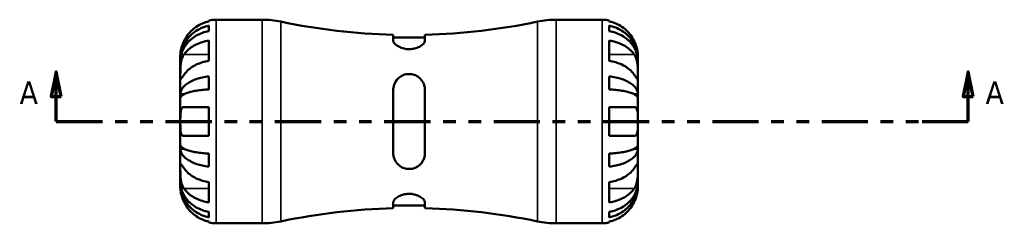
# Model space of a CAD drawing. Header units: inches. Extents: x 0.1 to 37.4, y -3.6 to 21.4.
# Tile 3 of 8: x 12.6 to 20.4, y 10.4 to 12. Entities that reach past the tile are written whole.
import ezdxf

# ---------------------------------------------------------------- set-up
doc = ezdxf.new("R2010")
doc.units = ezdxf.units.IN
doc.header["$MEASUREMENT"] = 0
doc.linetypes.add('DOUBLE_DASH_CHAIN', pattern=[1.2403, 0.6614, -0.0827, 0.1654, -0.0827, 0.1654, -0.0827])
for name, color, linetype, lineweight in [('Section Line (ANSI)', 7, 'DOUBLE_DASH_CHAIN', 70), ('Visible (ANSI)', 7, 'Continuous', 50), ('Visible Narrow (ANSI)', 7, 'Continuous', 35)]:
    doc.layers.add(name, color=color, linetype=linetype, lineweight=lineweight)
doc.styles.add('Label Text (ANSI)', font='tahoma.ttf')

# ---------------------------------------------------------------- blocks, each defined once
blk = doc.blocks.new('2dTransSection0')
at = {"layer": 'Section Line (ANSI)', "linetype": 'Continuous'}
for p, q in [((12.9048, 11.6047), (12.8654, 11.4078)), ((12.9048, 11.4078), (12.9048, 11.6047)), ((12.9441, 11.4078), (12.9048, 11.6047)), ((20.1211, 11.6047), (20.0817, 11.4078)), ((20.1211, 11.4078), (20.1211, 11.6047)), ((20.1604, 11.4078), (20.1211, 11.6047)), ((12.8654, 11.4078), (12.9441, 11.4078)), ((12.9048, 11.211), (12.9048, 11.4078)), ((20.0817, 11.4078), (20.1604, 11.4078)), ((20.1211, 11.211), (20.1211, 11.4078)), ((12.9048, 11.211), (13.2709, 11.211)), ((19.7549, 11.211), (20.1211, 11.211))]:
    blk.add_line(p, q, dxfattribs=at)
at = {"layer": 'Section Line (ANSI)', "linetype": 'DOUBLE_DASH_CHAIN', "ltscale": 0.552299}
blk.add_line((12.9048, 11.211), (20.1211, 11.211), dxfattribs=at)
at = {"layer": 'Section Line (ANSI)', "linetype": 'Continuous', "flags": 128}
for points in [[(12.9441, 11.4078), (12.9048, 11.6047), (12.8654, 11.4078), (12.9441, 11.4078)], [(20.1604, 11.4078), (20.1211, 11.6047), (20.0817, 11.4078), (20.1604, 11.4078)]]:
    blk.add_lwpolyline(points, dxfattribs=at)
at = {"layer": 'Section Line (ANSI)'}
for points in [[(12.9441, 11.4078), (12.9048, 11.6047), (12.8654, 11.4078), (12.9441, 11.4078)], [(20.1604, 11.4078), (20.1211, 11.6047), (20.0817, 11.4078), (20.1604, 11.4078)]]:
    blk.add_solid(points, dxfattribs=at)
at = {"layer": 'Section Line (ANSI)', "char_height": 0.18, "attachment_point": 7, "style": 'Label Text (ANSI)'}
for insert in [(12.615, 11.3488), (20.2577, 11.3488)]:
    blk.add_mtext('A', dxfattribs=dict(at, insert=insert))

msp = doc.modelspace()

# ---------------------------------------------------------------- linework, layer by layer
at = {"layer": 'Visible (ANSI)'}
for p, q in [((14.1136, 12.0022), (14.1136, 12.0102)), ((14.1703, 12.016), (14.5332, 12.016)), ((16.8606, 12.016), (17.2236, 12.016)), ((17.2803, 12.0102), (17.2803, 12.0022)), ((14.1136, 11.9264), (14.1136, 11.9689)), ((17.2803, 11.9689), (17.2803, 11.9264)), ((14.1136, 11.6903), (14.1136, 11.8506)), ((15.5717, 11.8968), (15.5717, 11.8495)), ((15.8221, 11.875), (15.5717, 11.875)), ((15.8221, 11.8495), (15.8221, 11.8968)), ((17.2803, 11.8506), (17.2803, 11.6903)), ((13.8869, 11.6991), (13.8869, 11.7326)), ((13.8869, 11.6863), (13.8869, 11.6991)), ((13.8869, 11.6991), (13.8873, 11.6991)), ((13.8869, 11.5798), (13.8869, 11.6863)), ((17.5069, 11.6991), (17.5065, 11.6991)), ((17.5069, 11.6991), (17.5069, 11.7326)), ((17.5069, 11.6863), (17.5069, 11.6991)), ((17.5069, 11.5798), (17.5069, 11.6863)), ((13.8869, 11.4259), (13.8869, 11.5798)), ((14.1136, 11.4649), (14.1136, 11.5674)), ((17.2803, 11.5674), (17.2803, 11.4649)), ((17.5069, 11.4259), (17.5069, 11.5798)), ((15.5717, 11.4614), (15.5717, 10.9606)), ((15.8221, 10.9606), (15.8221, 11.4614)), ((13.8869, 11.3951), (13.8869, 11.4259)), ((13.8869, 11.4259), (13.9148, 11.4259)), ((13.8869, 11.211), (13.8869, 11.3951)), ((17.5069, 11.4259), (17.479, 11.4259)), ((17.5069, 11.3951), (17.5069, 11.4259)), ((17.5069, 11.211), (17.5069, 11.3951)), ((13.9152, 11.3243), (14.1136, 11.3243)), ((14.1136, 11.0976), (14.1136, 11.3243)), ((17.2803, 11.3243), (17.2803, 11.0976)), ((17.2803, 11.3243), (17.4787, 11.3243)), ((13.8869, 11.0269), (13.8869, 11.211)), ((17.5069, 11.0269), (17.5069, 11.211)), ((14.1136, 11.0976), (13.9152, 11.0976)), ((17.4787, 11.0976), (17.2803, 11.0976)), ((13.8869, 10.996), (13.8869, 11.0269)), ((13.8869, 10.8421), (13.8869, 10.996)), ((13.8869, 10.996), (13.9148, 10.996)), ((17.5069, 10.996), (17.479, 10.996)), ((17.5069, 10.996), (17.5069, 11.0269)), ((17.5069, 10.8421), (17.5069, 10.996)), ((14.1136, 10.8546), (14.1136, 10.9571)), ((17.2803, 10.9571), (17.2803, 10.8546)), ((13.8869, 10.7357), (13.8869, 10.8421)), ((17.5069, 10.7357), (17.5069, 10.8421)), ((13.8869, 10.7229), (13.8869, 10.7357)), ((13.8869, 10.6893), (13.8869, 10.7229)), ((13.8869, 10.7229), (13.8873, 10.7229)), ((14.1136, 10.5714), (14.1136, 10.7317)), ((17.2803, 10.7317), (17.2803, 10.5714)), ((17.5069, 10.7229), (17.5065, 10.7229)), ((17.5069, 10.7229), (17.5069, 10.7357)), ((17.5069, 10.6893), (17.5069, 10.7229)), ((15.5717, 10.5725), (15.5717, 10.5251)), ((15.8221, 10.5469), (15.5717, 10.5469)), ((15.8221, 10.5251), (15.8221, 10.5725)), ((14.1136, 10.4531), (14.1136, 10.4956)), ((17.2803, 10.4956), (17.2803, 10.4531)), ((14.1136, 10.4117), (14.1136, 10.4198)), ((14.1703, 10.406), (14.5332, 10.406)), ((16.8606, 10.406), (17.2236, 10.406)), ((17.2803, 10.4198), (17.2803, 10.4117))]:
    msp.add_line(p, q, dxfattribs=at)
for centre, radius, start, end in [((14.1703, 11.7326), 0.2833, 90, 101.53696), ((14.5332, 11.292), 0.724, 78.15213, 90), ((15.6969, 16.8392), 4.944, 258.15213, 268.54895), ((15.6969, 16.8392), 4.944, 271.45105, 281.84787), ((16.8606, 11.292), 0.724, 90, 101.84787), ((17.2236, 11.7326), 0.2833, 78.46304, 90), ((15.6969, 5.5827), 4.944, 91.45105, 101.84787), ((15.6969, 5.5827), 4.944, 78.15213, 88.54895), ((14.1703, 10.6893), 0.2833, 258.46304, 270), ((14.5332, 11.13), 0.724, 270, 281.84787), ((16.8606, 11.13), 0.724, 258.15213, 270), ((17.2236, 10.6893), 0.2833, 270, 281.53696)]:
    msp.add_arc(centre, radius, start, end, dxfattribs=at)
for points, knots in [([(14.1136, 12.0022), (14.0956, 11.9985), (14.0779, 11.9929), (14.0462, 11.9796), (14.0292, 11.9707), (13.9976, 11.9494), (13.9829, 11.9371), (13.9581, 11.9121), (13.9457, 11.8972), (13.9275, 11.8698), (13.9208, 11.8578), (13.9152, 11.846)], [0.1365471, 0.1365471, 0.1365471, 0.1365471, 0.2653089, 0.2653089, 0.3986431, 0.3986431, 0.5319773, 0.5319773, 0.6665604, 0.6665604, 0.7620856, 0.7620856, 0.7620856, 0.7620856]), ([(17.4787, 11.846), (17.473, 11.8578), (17.4663, 11.8698), (17.4481, 11.8972), (17.4358, 11.9121), (17.411, 11.9371), (17.3963, 11.9494), (17.3646, 11.9707), (17.3477, 11.9796), (17.3159, 11.9929), (17.2983, 11.9985), (17.2803, 12.0022)], [3.5719847, 3.5719847, 3.5719847, 3.5719847, 3.6675099, 3.6675099, 3.802093, 3.802093, 3.9354272, 3.9354272, 4.0687613, 4.0687613, 4.1975232, 4.1975232, 4.1975232, 4.1975232]), ([(13.8869, 11.6991), (13.8869, 11.7161), (13.8887, 11.7347), (13.8961, 11.7711), (13.9019, 11.789), (13.9153, 11.8204), (13.9242, 11.8369), (13.9454, 11.8677), (13.9577, 11.882), (13.9824, 11.906), (13.9971, 11.9179), (14.0288, 11.9384), (14.0458, 11.947), (14.0777, 11.9598), (14.0954, 11.9653), (14.1136, 11.9689)], [3.2116428, 3.2116428, 3.2116428, 3.2116428, 3.3457243, 3.3457243, 3.4798057, 3.4798057, 3.6133636, 3.6133636, 3.7469215, 3.7469215, 3.8801784, 3.8801784, 4.0134353, 4.0134353, 4.1430797, 4.1430797, 4.1430797, 4.1430797]), ([(14.1136, 11.9264), (14.0954, 11.9232), (14.0777, 11.9184), (14.0458, 11.907), (14.0288, 11.8993), (13.9971, 11.881), (13.9824, 11.8704), (13.9577, 11.8491), (13.9454, 11.8364), (13.9242, 11.809), (13.9153, 11.7943), (13.9019, 11.7663), (13.8961, 11.7504), (13.8887, 11.718), (13.8869, 11.7014), (13.8869, 11.6863)], [0.1365393, 0.1365393, 0.1365393, 0.1365393, 0.2661837, 0.2661837, 0.3994406, 0.3994406, 0.5326975, 0.5326975, 0.6662554, 0.6662554, 0.7998133, 0.7998133, 0.9338947, 0.9338947, 1.0679762, 1.0679762, 1.0679762, 1.0679762]), ([(17.2803, 11.9689), (17.2984, 11.9653), (17.3162, 11.9598), (17.348, 11.947), (17.365, 11.9384), (17.3967, 11.9179), (17.4114, 11.906), (17.4362, 11.882), (17.4485, 11.8677), (17.4697, 11.8369), (17.4786, 11.8204), (17.492, 11.789), (17.4977, 11.7711), (17.5052, 11.7347), (17.5069, 11.7161), (17.5069, 11.6991)], [0.1365393, 0.1365393, 0.1365393, 0.1365393, 0.2661837, 0.2661837, 0.3994406, 0.3994406, 0.5326975, 0.5326975, 0.6662554, 0.6662554, 0.7998133, 0.7998133, 0.9338947, 0.9338947, 1.0679762, 1.0679762, 1.0679762, 1.0679762]), ([(17.5069, 11.6863), (17.5069, 11.7014), (17.5052, 11.718), (17.4977, 11.7504), (17.492, 11.7663), (17.4786, 11.7943), (17.4697, 11.809), (17.4485, 11.8364), (17.4362, 11.8491), (17.4114, 11.8704), (17.3967, 11.881), (17.365, 11.8993), (17.348, 11.907), (17.3162, 11.9184), (17.2984, 11.9232), (17.2803, 11.9264)], [3.2116428, 3.2116428, 3.2116428, 3.2116428, 3.3457243, 3.3457243, 3.4798057, 3.4798057, 3.6133636, 3.6133636, 3.7469215, 3.7469215, 3.8801784, 3.8801784, 4.0134353, 4.0134353, 4.1430797, 4.1430797, 4.1430797, 4.1430797]), ([(13.9152, 11.846), (13.9149, 11.8453), (13.9146, 11.8446), (13.9114, 11.8378), (13.9087, 11.8315), (13.9041, 11.8199), (13.9021, 11.8146), (13.8983, 11.803), (13.8964, 11.7969), (13.8923, 11.781), (13.8905, 11.7718), (13.8879, 11.7543), (13.8874, 11.7467), (13.8869, 11.7356), (13.8869, 11.7326), (13.8869, 11.7326)], [-0.4668877, -0.4668877, -0.4668877, -0.4668877, -0.4611312, -0.4611312, -0.4085151, -0.4085151, -0.3634591, -0.3634591, -0.3099555, -0.3099555, -0.2202958, -0.2202958, -0.1141915, -0.1141915, 0, 0, 0, 0]), ([(13.9152, 11.7401), (13.9208, 11.7485), (13.9275, 11.7569), (13.9457, 11.7764), (13.9581, 11.7869), (13.9829, 11.8045), (13.9976, 11.8133), (14.0292, 11.8283), (14.0462, 11.8347), (14.0779, 11.844), (14.0956, 11.8479), (14.1136, 11.8506)], [3.5719944, 3.5719944, 3.5719944, 3.5719944, 3.6675196, 3.6675196, 3.8021026, 3.8021026, 3.9354368, 3.9354368, 4.068771, 4.068771, 4.1975328, 4.1975328, 4.1975328, 4.1975328]), ([(15.8221, 11.8495), (15.8221, 11.8475), (15.8218, 11.8455), (15.8191, 11.8359), (15.8133, 11.8278), (15.7952, 11.8118), (15.7831, 11.804), (15.7569, 11.7926), (15.7438, 11.7885), (15.7181, 11.7838), (15.7061, 11.7828), (15.6815, 11.7832), (15.6694, 11.7846), (15.6438, 11.7903), (15.6309, 11.7949), (15.6057, 11.807), (15.5943, 11.815), (15.5782, 11.8308), (15.5733, 11.8387), (15.5718, 11.8471), (15.5717, 11.8483), (15.5717, 11.8495)], [-1.170375, -1.170375, -1.170375, -1.170375, -1.129768, -1.129768, -0.982232, -0.982232, -0.836877, -0.836877, -0.722897, -0.722897, -0.629903, -0.629903, -0.535034, -0.535034, -0.419001, -0.419001, -0.272838, -0.272838, -0.129394, -0.129394, -0.104643, -0.104643, -0.104643, -0.104643]), ([(17.2803, 11.8506), (17.2983, 11.8479), (17.3159, 11.844), (17.3477, 11.8347), (17.3646, 11.8283), (17.3963, 11.8133), (17.411, 11.8045), (17.4358, 11.7869), (17.4481, 11.7764), (17.4663, 11.7569), (17.473, 11.7485), (17.4787, 11.7401)], [0.1365471, 0.1365471, 0.1365471, 0.1365471, 0.2653089, 0.2653089, 0.3986431, 0.3986431, 0.5319773, 0.5319773, 0.6665604, 0.6665604, 0.7620856, 0.7620856, 0.7620856, 0.7620856]), ([(17.5069, 11.7326), (17.5069, 11.7326), (17.5069, 11.7336), (17.5069, 11.7378), (17.5068, 11.7412), (17.5061, 11.7525), (17.5051, 11.7616), (17.5017, 11.7801), (17.4998, 11.7883), (17.4957, 11.8025), (17.4939, 11.8082), (17.49, 11.8194), (17.4879, 11.8248), (17.4835, 11.8355), (17.4811, 11.8408), (17.4787, 11.846)], [0, 0, 0, 0, 0.0666105, 0.0666105, 0.1396299, 0.1396299, 0.2503985, 0.2503985, 0.3253069, 0.3253069, 0.3735601, 0.3735601, 0.4181829, 0.4181829, 0.4615168, 0.4615168, 0.4615168, 0.4615168]), ([(13.8869, 11.5798), (13.8869, 11.5853), (13.8869, 11.5914), (13.887, 11.6048), (13.887, 11.6122), (13.8874, 11.6314), (13.888, 11.6434), (13.8903, 11.6669), (13.8919, 11.6781), (13.8961, 11.6964), (13.8981, 11.7037), (13.9029, 11.7171), (13.9056, 11.7233), (13.9107, 11.733), (13.9129, 11.7367), (13.9152, 11.7401)], [0, 0, 0, 0, 0.0591824, 0.0591824, 0.1224024, 0.1224024, 0.2154494, 0.2154494, 0.3025006, 0.3025006, 0.3633905, 0.3633905, 0.4228373, 0.4228373, 0.4640032, 0.4640032, 0.4640032, 0.4640032]), ([(14.1136, 11.6903), (14.0956, 11.6877), (14.0779, 11.6837), (14.0462, 11.6744), (14.0292, 11.668), (13.9976, 11.653), (13.9829, 11.6443), (13.9581, 11.6266), (13.9457, 11.6161), (13.9275, 11.5967), (13.9208, 11.5882), (13.9152, 11.5798)], [0.1365471, 0.1365471, 0.1365471, 0.1365471, 0.2653089, 0.2653089, 0.3986431, 0.3986431, 0.5319773, 0.5319773, 0.6665604, 0.6665604, 0.7620856, 0.7620856, 0.7620856, 0.7620856]), ([(17.4787, 11.5798), (17.473, 11.5882), (17.4663, 11.5967), (17.4481, 11.6161), (17.4358, 11.6266), (17.411, 11.6443), (17.3963, 11.653), (17.3646, 11.668), (17.3477, 11.6744), (17.3159, 11.6837), (17.2983, 11.6877), (17.2803, 11.6903)], [3.5719847, 3.5719847, 3.5719847, 3.5719847, 3.6675099, 3.6675099, 3.802093, 3.802093, 3.9354272, 3.9354272, 4.0687613, 4.0687613, 4.1975232, 4.1975232, 4.1975232, 4.1975232]), ([(17.4787, 11.7401), (17.4809, 11.7368), (17.483, 11.7332), (17.488, 11.7237), (17.4908, 11.7175), (17.4956, 11.7041), (17.4976, 11.697), (17.5017, 11.6792), (17.5034, 11.6686), (17.5059, 11.6438), (17.5065, 11.6299), (17.507, 11.603), (17.5069, 11.5904), (17.5069, 11.5798)], [-0.4640373, -0.4640373, -0.4640373, -0.4640373, -0.4244167, -0.4244167, -0.3649152, -0.3649152, -0.3043467, -0.3043467, -0.2216705, -0.2216705, -0.1141054, -0.1141054, 0, 0, 0, 0]), ([(13.9152, 11.5798), (13.913, 11.5765), (13.9108, 11.5734), (13.9058, 11.566), (13.9031, 11.5621), (13.8983, 11.5553), (13.8962, 11.5526), (13.8922, 11.5478), (13.8905, 11.5465), (13.8879, 11.5469), (13.8874, 11.5498), (13.8869, 11.5609), (13.8869, 11.5692), (13.8869, 11.5798)], [-0.4640373, -0.4640373, -0.4640373, -0.4640373, -0.4244167, -0.4244167, -0.3649152, -0.3649152, -0.3043467, -0.3043467, -0.2216705, -0.2216705, -0.1141054, -0.1141054, 0, 0, 0, 0]), ([(13.8869, 11.4259), (13.8869, 11.4349), (13.8887, 11.4446), (13.8961, 11.4637), (13.9019, 11.4731), (13.9153, 11.4895), (13.9242, 11.4982), (13.9454, 11.5143), (13.9577, 11.5218), (13.9824, 11.5344), (13.9971, 11.5406), (14.0288, 11.5514), (14.0458, 11.5559), (14.0777, 11.5626), (14.0954, 11.5655), (14.1136, 11.5674)], [3.2116428, 3.2116428, 3.2116428, 3.2116428, 3.3457243, 3.3457243, 3.4798057, 3.4798057, 3.6133636, 3.6133636, 3.7469215, 3.7469215, 3.8801784, 3.8801784, 4.0134353, 4.0134353, 4.1430797, 4.1430797, 4.1430797, 4.1430797]), ([(15.5717, 11.4614), (15.5717, 11.4663), (15.572, 11.4713), (15.5747, 11.4939), (15.5806, 11.5109), (15.5986, 11.5408), (15.6107, 11.5539), (15.637, 11.5722), (15.65, 11.5784), (15.6757, 11.5853), (15.6878, 11.5868), (15.7123, 11.5862), (15.7244, 11.5841), (15.7501, 11.5757), (15.7629, 11.5687), (15.7882, 11.5489), (15.7996, 11.5351), (15.8157, 11.5046), (15.8205, 11.4878), (15.822, 11.4674), (15.8221, 11.4644), (15.8221, 11.4614)], [-1.170375, -1.170375, -1.170375, -1.170375, -1.129768, -1.129768, -0.982232, -0.982232, -0.836877, -0.836877, -0.722897, -0.722897, -0.629903, -0.629903, -0.535034, -0.535034, -0.419001, -0.419001, -0.272838, -0.272838, -0.129394, -0.129394, -0.104643, -0.104643, -0.104643, -0.104643]), ([(17.2803, 11.5674), (17.2984, 11.5655), (17.3162, 11.5626), (17.348, 11.5559), (17.365, 11.5514), (17.3967, 11.5406), (17.4114, 11.5344), (17.4362, 11.5218), (17.4485, 11.5143), (17.4697, 11.4982), (17.4786, 11.4895), (17.492, 11.4731), (17.4977, 11.4637), (17.5052, 11.4446), (17.5069, 11.4349), (17.5069, 11.4259)], [0.1365393, 0.1365393, 0.1365393, 0.1365393, 0.2661837, 0.2661837, 0.3994406, 0.3994406, 0.5326975, 0.5326975, 0.6662554, 0.6662554, 0.7998133, 0.7998133, 0.9338947, 0.9338947, 1.0679762, 1.0679762, 1.0679762, 1.0679762]), ([(17.5069, 11.5798), (17.5069, 11.5743), (17.5069, 11.5694), (17.5069, 11.5606), (17.5068, 11.5569), (17.5064, 11.5496), (17.5059, 11.5472), (17.5036, 11.5463), (17.5019, 11.5475), (17.4978, 11.5524), (17.4957, 11.5551), (17.4909, 11.5618), (17.4882, 11.5657), (17.4832, 11.5731), (17.481, 11.5764), (17.4787, 11.5798)], [0, 0, 0, 0, 0.0591824, 0.0591824, 0.1224024, 0.1224024, 0.2154494, 0.2154494, 0.3025006, 0.3025006, 0.3633905, 0.3633905, 0.4228373, 0.4228373, 0.4640032, 0.4640032, 0.4640032, 0.4640032]), ([(14.1136, 11.4649), (14.0954, 11.4639), (14.0776, 11.4625), (14.0457, 11.4592), (14.0287, 11.457), (13.997, 11.4516), (13.9823, 11.4486), (13.9576, 11.4423), (13.9453, 11.4387), (13.9241, 11.4307), (13.9152, 11.4264), (13.9018, 11.4183), (13.8961, 11.4137), (13.8887, 11.4043), (13.8869, 11.3995), (13.8869, 11.3951)], [0.1365442, 0.1365442, 0.1365442, 0.1365442, 0.2664365, 0.2664365, 0.3998203, 0.3998203, 0.5332041, 0.5332041, 0.6666357, 0.6666357, 0.8000674, 0.8000674, 0.9340218, 0.9340218, 1.0679762, 1.0679762, 1.0679762, 1.0679762]), ([(17.5069, 11.3951), (17.5069, 11.3995), (17.5052, 11.4043), (17.4977, 11.4137), (17.492, 11.4183), (17.4786, 11.4265), (17.4697, 11.4307), (17.4485, 11.4387), (17.4362, 11.4424), (17.4114, 11.4486), (17.3967, 11.4517), (17.365, 11.457), (17.348, 11.4592), (17.3162, 11.4625), (17.2984, 11.4639), (17.2803, 11.4649)], [3.2116428, 3.2116428, 3.2116428, 3.2116428, 3.3457243, 3.3457243, 3.4798057, 3.4798057, 3.6133636, 3.6133636, 3.7469215, 3.7469215, 3.8801784, 3.8801784, 4.0134353, 4.0134353, 4.1430797, 4.1430797, 4.1430797, 4.1430797]), ([(13.8869, 11.211), (13.8869, 11.226), (13.8869, 11.2408), (13.8874, 11.2683), (13.888, 11.2807), (13.8908, 11.2987), (13.8925, 11.3051), (13.8967, 11.3139), (13.8988, 11.3168), (13.9036, 11.3213), (13.9064, 11.3228), (13.9112, 11.3241), (13.9132, 11.3243), (13.9152, 11.3243)], [-1.990799, -1.990799, -1.990799, -1.990799, -1.8765357, -1.8765357, -1.7634712, -1.7634712, -1.6807083, -1.6807083, -1.6214838, -1.6214838, -1.5624313, -1.5624313, -1.5262691, -1.5262691, -1.5262691, -1.5262691]), ([(17.4787, 11.3243), (17.481, 11.3243), (17.4832, 11.324), (17.4882, 11.3224), (17.4909, 11.3208), (17.4956, 11.3162), (17.4976, 11.3131), (17.5017, 11.3039), (17.5034, 11.2973), (17.5059, 11.2794), (17.5065, 11.2676), (17.507, 11.2408), (17.5069, 11.2259), (17.5069, 11.211)], [-0.464383, -0.464383, -0.464383, -0.464383, -0.4230537, -0.4230537, -0.3646858, -0.3646858, -0.3046411, -0.3046411, -0.2216053, -0.2216053, -0.1141187, -0.1141187, 0, 0, 0, 0]), ([(13.9152, 11.0976), (13.9129, 11.0976), (13.9107, 11.098), (13.9056, 11.0995), (13.903, 11.1011), (13.8983, 11.1058), (13.8962, 11.1089), (13.8922, 11.118), (13.8905, 11.1246), (13.8879, 11.1425), (13.8874, 11.1544), (13.8869, 11.1812), (13.8869, 11.196), (13.8869, 11.211)], [-0.464383, -0.464383, -0.464383, -0.464383, -0.4230537, -0.4230537, -0.3646858, -0.3646858, -0.3046411, -0.3046411, -0.2216053, -0.2216053, -0.1141187, -0.1141187, 0, 0, 0, 0]), ([(17.5069, 11.211), (17.5069, 11.196), (17.507, 11.1811), (17.5065, 11.1537), (17.5059, 11.1413), (17.503, 11.1232), (17.5013, 11.1168), (17.4971, 11.1081), (17.4951, 11.1051), (17.4902, 11.1007), (17.4875, 11.0992), (17.4826, 11.0979), (17.4807, 11.0976), (17.4787, 11.0976)], [-1.990799, -1.990799, -1.990799, -1.990799, -1.8765357, -1.8765357, -1.7634712, -1.7634712, -1.6807083, -1.6807083, -1.6214838, -1.6214838, -1.5624313, -1.5624313, -1.5262691, -1.5262691, -1.5262691, -1.5262691]), ([(13.8869, 11.0269), (13.8869, 11.0225), (13.8887, 11.0177), (13.8961, 11.0082), (13.9019, 11.0036), (13.9153, 10.9955), (13.9242, 10.9912), (13.9454, 10.9833), (13.9577, 10.9796), (13.9824, 10.9734), (13.9971, 10.9703), (14.0288, 10.965), (14.0458, 10.9627), (14.0777, 10.9594), (14.0954, 10.958), (14.1136, 10.9571)], [3.2116428, 3.2116428, 3.2116428, 3.2116428, 3.3457243, 3.3457243, 3.4798057, 3.4798057, 3.6133636, 3.6133636, 3.7469215, 3.7469215, 3.8801784, 3.8801784, 4.0134353, 4.0134353, 4.1430797, 4.1430797, 4.1430797, 4.1430797]), ([(14.1136, 10.8546), (14.0954, 10.8565), (14.0777, 10.8593), (14.0458, 10.866), (14.0288, 10.8705), (13.9971, 10.8813), (13.9824, 10.8876), (13.9577, 10.9001), (13.9454, 10.9076), (13.9242, 10.9238), (13.9153, 10.9324), (13.9019, 10.9489), (13.8961, 10.9582), (13.8887, 10.9773), (13.8869, 10.9871), (13.8869, 10.996)], [0.1365393, 0.1365393, 0.1365393, 0.1365393, 0.2661837, 0.2661837, 0.3994406, 0.3994406, 0.5326975, 0.5326975, 0.6662554, 0.6662554, 0.7998133, 0.7998133, 0.9338947, 0.9338947, 1.0679762, 1.0679762, 1.0679762, 1.0679762]), ([(17.2803, 10.9571), (17.2984, 10.958), (17.3162, 10.9594), (17.348, 10.9627), (17.365, 10.965), (17.3967, 10.9703), (17.4114, 10.9734), (17.4362, 10.9796), (17.4485, 10.9833), (17.4697, 10.9912), (17.4786, 10.9955), (17.492, 11.0036), (17.4977, 11.0082), (17.5052, 11.0177), (17.5069, 11.0225), (17.5069, 11.0269)], [0.1365393, 0.1365393, 0.1365393, 0.1365393, 0.2661837, 0.2661837, 0.3994406, 0.3994406, 0.5326975, 0.5326975, 0.6662554, 0.6662554, 0.7998133, 0.7998133, 0.9338947, 0.9338947, 1.0679762, 1.0679762, 1.0679762, 1.0679762]), ([(17.5069, 10.996), (17.5069, 10.9871), (17.5052, 10.9773), (17.4977, 10.9582), (17.492, 10.9489), (17.4786, 10.9324), (17.4697, 10.9238), (17.4485, 10.9076), (17.4362, 10.9001), (17.4114, 10.8876), (17.3967, 10.8813), (17.365, 10.8705), (17.348, 10.866), (17.3162, 10.8593), (17.2984, 10.8565), (17.2803, 10.8546)], [3.2116428, 3.2116428, 3.2116428, 3.2116428, 3.3457243, 3.3457243, 3.4798057, 3.4798057, 3.6133636, 3.6133636, 3.7469215, 3.7469215, 3.8801784, 3.8801784, 4.0134353, 4.0134353, 4.1430797, 4.1430797, 4.1430797, 4.1430797]), ([(15.8221, 10.9606), (15.8221, 10.9556), (15.8218, 10.9507), (15.8191, 10.9281), (15.8133, 10.9111), (15.7952, 10.8811), (15.7831, 10.868), (15.7569, 10.8498), (15.7438, 10.8436), (15.7181, 10.8366), (15.7061, 10.8351), (15.6815, 10.8357), (15.6694, 10.8378), (15.6438, 10.8463), (15.6309, 10.8533), (15.6057, 10.873), (15.5943, 10.8868), (15.5782, 10.9174), (15.5733, 10.9342), (15.5718, 10.9545), (15.5717, 10.9576), (15.5717, 10.9606)], [-1.170375, -1.170375, -1.170375, -1.170375, -1.129768, -1.129768, -0.982232, -0.982232, -0.836877, -0.836877, -0.722897, -0.722897, -0.629903, -0.629903, -0.535034, -0.535034, -0.419001, -0.419001, -0.272838, -0.272838, -0.129394, -0.129394, -0.104643, -0.104643, -0.104643, -0.104643]), ([(13.8869, 10.8421), (13.8869, 10.8476), (13.8869, 10.8525), (13.887, 10.8613), (13.887, 10.8651), (13.8874, 10.8723), (13.888, 10.8747), (13.8903, 10.8757), (13.8919, 10.8744), (13.8961, 10.8696), (13.8981, 10.8668), (13.9029, 10.8601), (13.9056, 10.8562), (13.9107, 10.8488), (13.9129, 10.8455), (13.9152, 10.8421)], [0, 0, 0, 0, 0.0591824, 0.0591824, 0.1224024, 0.1224024, 0.2154494, 0.2154494, 0.3025006, 0.3025006, 0.3633905, 0.3633905, 0.4228373, 0.4228373, 0.4640032, 0.4640032, 0.4640032, 0.4640032]), ([(13.9152, 10.6818), (13.913, 10.6851), (13.9108, 10.6887), (13.9058, 10.6982), (13.9031, 10.7044), (13.8983, 10.7178), (13.8962, 10.725), (13.8922, 10.7427), (13.8905, 10.7534), (13.8879, 10.7782), (13.8874, 10.7921), (13.8869, 10.8189), (13.8869, 10.8315), (13.8869, 10.8421)], [-0.4640373, -0.4640373, -0.4640373, -0.4640373, -0.4244167, -0.4244167, -0.3649152, -0.3649152, -0.3043467, -0.3043467, -0.2216705, -0.2216705, -0.1141054, -0.1141054, 0, 0, 0, 0]), ([(13.9152, 10.8421), (13.9208, 10.8337), (13.9275, 10.8253), (13.9457, 10.8059), (13.9581, 10.7953), (13.9829, 10.7777), (13.9976, 10.769), (14.0292, 10.7539), (14.0462, 10.7476), (14.0779, 10.7382), (14.0956, 10.7343), (14.1136, 10.7317)], [3.5719847, 3.5719847, 3.5719847, 3.5719847, 3.6675099, 3.6675099, 3.802093, 3.802093, 3.9354272, 3.9354272, 4.0687613, 4.0687613, 4.1975232, 4.1975232, 4.1975232, 4.1975232]), ([(17.2803, 10.7317), (17.2983, 10.7343), (17.3159, 10.7382), (17.3477, 10.7476), (17.3646, 10.7539), (17.3963, 10.769), (17.411, 10.7777), (17.4358, 10.7953), (17.4481, 10.8059), (17.4663, 10.8253), (17.473, 10.8337), (17.4787, 10.8421)], [0.1365471, 0.1365471, 0.1365471, 0.1365471, 0.2653089, 0.2653089, 0.3986431, 0.3986431, 0.5319773, 0.5319773, 0.6665604, 0.6665604, 0.7620856, 0.7620856, 0.7620856, 0.7620856]), ([(17.4787, 10.8421), (17.4809, 10.8454), (17.483, 10.8486), (17.488, 10.8559), (17.4908, 10.8599), (17.4956, 10.8666), (17.4976, 10.8694), (17.5017, 10.8742), (17.5034, 10.8755), (17.5059, 10.875), (17.5065, 10.8721), (17.507, 10.8611), (17.5069, 10.8527), (17.5069, 10.8421)], [-0.4640373, -0.4640373, -0.4640373, -0.4640373, -0.4244167, -0.4244167, -0.3649152, -0.3649152, -0.3043467, -0.3043467, -0.2216705, -0.2216705, -0.1141054, -0.1141054, 0, 0, 0, 0]), ([(17.5069, 10.8421), (17.5069, 10.8366), (17.5069, 10.8306), (17.5069, 10.8171), (17.5068, 10.8097), (17.5064, 10.7906), (17.5059, 10.7786), (17.5036, 10.7551), (17.5019, 10.7438), (17.4978, 10.7255), (17.4957, 10.7183), (17.4909, 10.7048), (17.4882, 10.6986), (17.4832, 10.689), (17.481, 10.6853), (17.4787, 10.6818)], [0, 0, 0, 0, 0.0591824, 0.0591824, 0.1224024, 0.1224024, 0.2154494, 0.2154494, 0.3025006, 0.3025006, 0.3633905, 0.3633905, 0.4228373, 0.4228373, 0.4640032, 0.4640032, 0.4640032, 0.4640032]), ([(13.8869, 10.7357), (13.8869, 10.7205), (13.8887, 10.7039), (13.8961, 10.6715), (13.9019, 10.6556), (13.9153, 10.6277), (13.9242, 10.613), (13.9454, 10.5856), (13.9577, 10.5729), (13.9824, 10.5515), (13.9971, 10.5409), (14.0288, 10.5226), (14.0458, 10.515), (14.0777, 10.5036), (14.0954, 10.4988), (14.1136, 10.4956)], [3.2116428, 3.2116428, 3.2116428, 3.2116428, 3.3457243, 3.3457243, 3.4798057, 3.4798057, 3.6133636, 3.6133636, 3.7469215, 3.7469215, 3.8801784, 3.8801784, 4.0134353, 4.0134353, 4.1430797, 4.1430797, 4.1430797, 4.1430797]), ([(14.1136, 10.4531), (14.0954, 10.4567), (14.0777, 10.4621), (14.0458, 10.4749), (14.0288, 10.4835), (13.9971, 10.5041), (13.9824, 10.516), (13.9577, 10.54), (13.9454, 10.5543), (13.9242, 10.5851), (13.9153, 10.6015), (13.9019, 10.633), (13.8961, 10.6508), (13.8887, 10.6872), (13.8869, 10.7059), (13.8869, 10.7229)], [0.1365393, 0.1365393, 0.1365393, 0.1365393, 0.2661837, 0.2661837, 0.3994406, 0.3994406, 0.5326975, 0.5326975, 0.6662554, 0.6662554, 0.7998133, 0.7998133, 0.9338947, 0.9338947, 1.0679762, 1.0679762, 1.0679762, 1.0679762]), ([(13.8869, 10.6893), (13.8869, 10.6893), (13.8869, 10.6863), (13.8874, 10.6749), (13.888, 10.6666), (13.8908, 10.6485), (13.8925, 10.64), (13.8967, 10.6241), (13.8988, 10.6172), (13.9036, 10.6031), (13.9064, 10.596), (13.9112, 10.5846), (13.9132, 10.5803), (13.9152, 10.576)], [-1.990799, -1.990799, -1.990799, -1.990799, -1.8765357, -1.8765357, -1.7634712, -1.7634712, -1.6807083, -1.6807083, -1.6214838, -1.6214838, -1.5624313, -1.5624313, -1.5262691, -1.5262691, -1.5262691, -1.5262691]), ([(14.1136, 10.5714), (14.0954, 10.574), (14.0777, 10.578), (14.0457, 10.5875), (14.0287, 10.5938), (13.997, 10.609), (13.9823, 10.6178), (13.9576, 10.6355), (13.9453, 10.646), (13.9273, 10.6653), (13.9207, 10.6736), (13.9152, 10.6818)], [0.1365674, 0.1365674, 0.1365674, 0.1365674, 0.2663557, 0.2663557, 0.4002213, 0.4002213, 0.5340869, 0.5340869, 0.6681495, 0.6681495, 0.7620868, 0.7620868, 0.7620868, 0.7620868]), ([(17.2803, 10.4956), (17.2985, 10.4988), (17.3162, 10.5036), (17.3482, 10.515), (17.3651, 10.5227), (17.3969, 10.541), (17.4116, 10.5516), (17.4363, 10.573), (17.4486, 10.5857), (17.4697, 10.6131), (17.4786, 10.6278), (17.492, 10.6557), (17.4978, 10.6716), (17.5052, 10.704), (17.5069, 10.7205), (17.5069, 10.7357)], [0.1365442, 0.1365442, 0.1365442, 0.1365442, 0.2664365, 0.2664365, 0.3998203, 0.3998203, 0.5332041, 0.5332041, 0.6666357, 0.6666357, 0.8000674, 0.8000674, 0.9340218, 0.9340218, 1.0679762, 1.0679762, 1.0679762, 1.0679762]), ([(17.5069, 10.7229), (17.5069, 10.7059), (17.5052, 10.6873), (17.4978, 10.6509), (17.492, 10.633), (17.4786, 10.6016), (17.4697, 10.5852), (17.4486, 10.5544), (17.4363, 10.5401), (17.4116, 10.5161), (17.3969, 10.5042), (17.3651, 10.4836), (17.3482, 10.475), (17.3162, 10.4621), (17.2985, 10.4567), (17.2803, 10.4531)], [3.2116433, 3.2116433, 3.2116433, 3.2116433, 3.3455977, 3.3455977, 3.4795521, 3.4795521, 3.6129838, 3.6129838, 3.7464154, 3.7464154, 3.8797992, 3.8797992, 4.013183, 4.013183, 4.1430753, 4.1430753, 4.1430753, 4.1430753]), ([(17.4787, 10.6818), (17.473, 10.6735), (17.4663, 10.665), (17.4481, 10.6456), (17.4358, 10.635), (17.411, 10.6174), (17.3963, 10.6087), (17.3646, 10.5936), (17.3477, 10.5873), (17.3159, 10.5779), (17.2983, 10.574), (17.2803, 10.5714)], [3.5719847, 3.5719847, 3.5719847, 3.5719847, 3.6675099, 3.6675099, 3.802093, 3.802093, 3.9354272, 3.9354272, 4.0687613, 4.0687613, 4.1975232, 4.1975232, 4.1975232, 4.1975232]), ([(17.4787, 10.576), (17.481, 10.5809), (17.4832, 10.5858), (17.4882, 10.5978), (17.4909, 10.6048), (17.4956, 10.6189), (17.4976, 10.6258), (17.5017, 10.6417), (17.5034, 10.6502), (17.5059, 10.6674), (17.5065, 10.6752), (17.507, 10.6864), (17.5069, 10.6893), (17.5069, 10.6893)], [-0.464383, -0.464383, -0.464383, -0.464383, -0.4230537, -0.4230537, -0.3646858, -0.3646858, -0.3046411, -0.3046411, -0.2216053, -0.2216053, -0.1141187, -0.1141187, 0, 0, 0, 0]), ([(15.5717, 10.5725), (15.5717, 10.5744), (15.572, 10.5764), (15.5747, 10.586), (15.5806, 10.5942), (15.5986, 10.6101), (15.6107, 10.6179), (15.637, 10.6293), (15.65, 10.6335), (15.6757, 10.6382), (15.6878, 10.6392), (15.7123, 10.6388), (15.7244, 10.6373), (15.7501, 10.6317), (15.7629, 10.6271), (15.7882, 10.6149), (15.7996, 10.6069), (15.8157, 10.5911), (15.8205, 10.5832), (15.822, 10.5749), (15.8221, 10.5737), (15.8221, 10.5725)], [-1.170375, -1.170375, -1.170375, -1.170375, -1.129768, -1.129768, -0.982232, -0.982232, -0.836877, -0.836877, -0.722897, -0.722897, -0.629903, -0.629903, -0.535034, -0.535034, -0.419001, -0.419001, -0.272838, -0.272838, -0.129394, -0.129394, -0.104643, -0.104643, -0.104643, -0.104643]), ([(13.9152, 10.576), (13.9207, 10.5643), (13.9273, 10.5526), (13.9453, 10.5253), (13.9576, 10.5104), (13.9823, 10.4854), (13.997, 10.473), (14.0287, 10.4515), (14.0457, 10.4425), (14.0777, 10.4292), (14.0954, 10.4235), (14.1136, 10.4198)], [3.5719837, 3.5719837, 3.5719837, 3.5719837, 3.6659209, 3.6659209, 3.7999836, 3.7999836, 3.9338492, 3.9338492, 4.0677148, 4.0677148, 4.1975031, 4.1975031, 4.1975031, 4.1975031]), ([(17.2803, 10.4198), (17.2983, 10.4235), (17.3159, 10.4291), (17.3477, 10.4423), (17.3646, 10.4512), (17.3963, 10.4725), (17.411, 10.4849), (17.4358, 10.5098), (17.4481, 10.5247), (17.4663, 10.5522), (17.473, 10.5641), (17.4787, 10.576)], [0.1365471, 0.1365471, 0.1365471, 0.1365471, 0.2653089, 0.2653089, 0.3986431, 0.3986431, 0.5319773, 0.5319773, 0.6665604, 0.6665604, 0.7620856, 0.7620856, 0.7620856, 0.7620856])]:
    msp.add_open_spline(points, degree=3, knots=knots, dxfattribs=at)
at = {"layer": 'Visible Narrow (ANSI)'}
for p, q in [((14.1703, 10.4159), (14.1703, 12.0061)), ((14.5332, 10.4159), (14.5332, 12.0061)), ((16.8606, 12.0061), (16.8606, 10.4159)), ((17.2236, 10.4159), (17.2236, 12.0061)), ((14.6819, 11.9908), (14.6819, 10.4311)), ((16.712, 10.4311), (16.712, 11.9908)), ((13.9251, 11.7401), (14.1037, 11.7401)), ((17.4687, 11.7401), (17.2902, 11.7401)), ((13.9251, 10.6818), (14.1037, 10.6818)), ((17.4687, 10.6818), (17.2902, 10.6818))]:
    msp.add_line(p, q, dxfattribs=at)

# ---------------------------------------------------------------- block references
at = {"layer": 'Section Line (ANSI)'}
msp.add_blockref('2dTransSection0', (0, 0), dxfattribs=at)

doc.saveas('drawing.dxf')
